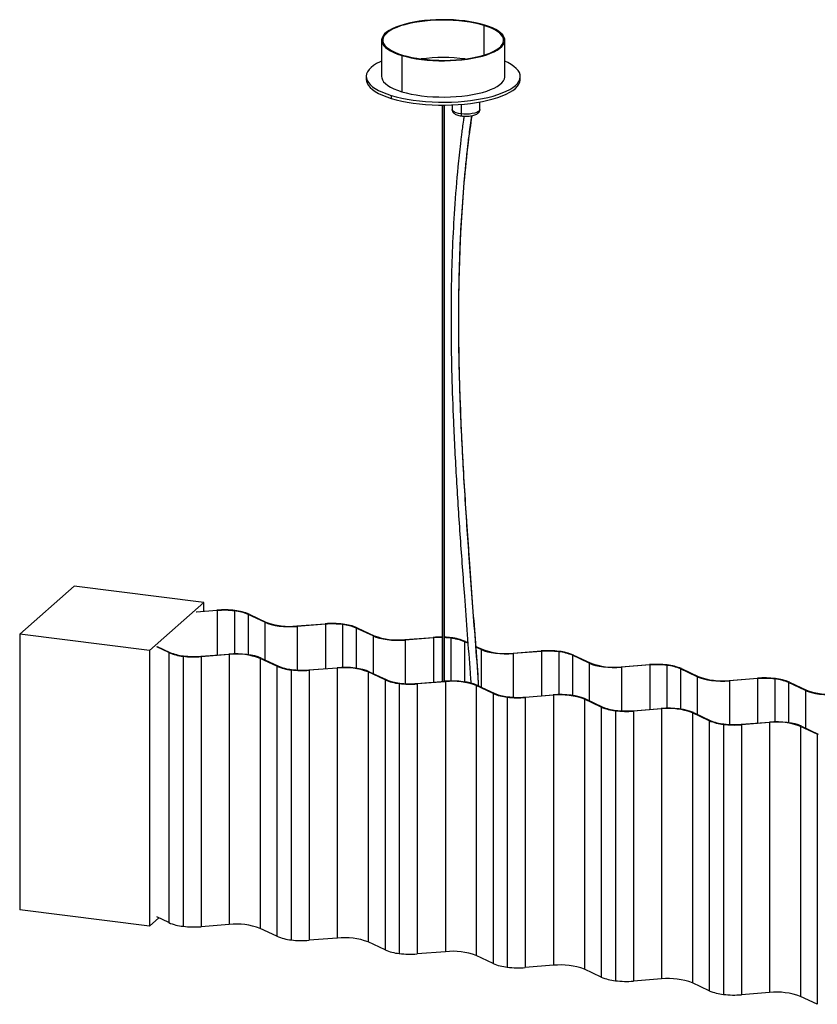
# Paper-space layout '_Dimétrica' of a CAD drawing. Header units: millimetres. Extents: x -509 to 509, y -176 to 525.
# Tile 1 of 7: x -509 to 9, y -114 to 525. Entities that reach past the tile are written whole.
import ezdxf

# ---------------------------------------------------------------- set-up
doc = ezdxf.new("R2010")
doc.units = ezdxf.units.MM

psp = doc.layouts.new('_Dimétrica')

# ---------------------------------------------------------------- linework, layer by layer
at = {"color": 8, "linetype": 'Continuous', "lineweight": 25}
for p, q in [((-207.44, 521.76), (-207.44, 502.45)), ((-233.15, 95.74), (-233.15, 469.98)), ((-222.26, 470.44), (-222.26, 464.27)), ((-380.59, 141.7), (-380.59, 112.86)), ((-369.3, 141.47), (-369.3, 113.63)), ((-360.37, 139.16), (-360.37, 113.09)), ((-349.55, 134.07), (-349.55, 109.67)), ((-328.65, 131.43), (-328.65, 103.1)), ((-310.34, 132.87), (-310.34, 104.03)), ((-299.15, 132.63), (-299.15, 104.79)), ((-290.27, 130.34), (-290.27, 104.26)), ((-279.4, 125.23), (-279.4, 100.84)), ((-258.49, 122.59), (-258.49, 94.26)), ((-240.19, 124.03), (-240.19, 95.19)), ((-228.99, 123.79), (-228.99, 95.95)), ((-220.11, 121.5), (-220.11, 95.42)), ((-209.24, 116.39), (-209.24, 92)), ((-170.03, 115.19), (-170.03, 86.35)), ((-188.33, 113.75), (-188.33, 85.42)), ((-158.83, 114.95), (-158.83, 87.12)), ((-149.96, 112.66), (-149.96, 86.58)), ((-139.08, 107.55), (-139.08, 83.16)), ((-118.18, 104.92), (-118.18, 76.59)), ((-99.78, 106.36), (-99.78, 77.52)), ((-88.68, 106.11), (-88.68, 78.28)), ((-79.8, 103.83), (-79.8, 77.74)), ((-68.93, 98.71), (-68.93, 74.32)), ((-48.02, 96.08), (-48.02, 67.75)), ((-29.72, 97.52), (-29.72, 68.67)), ((-18.52, 97.27), (-18.52, 69.44)), ((-9.64, 94.99), (-9.64, 68.9)), ((1.23, 89.87), (1.23, 65.48))]:
    psp.add_line(p, q, dxfattribs=at)
at = {"color": 7, "linetype": 'Continuous', "lineweight": 25}
for p, q in [((-273.85, 512.11), (-273.85, 488.54)), ((-193.85, 488.54), (-193.85, 512.11)), ((-260.8, 502.25), (-260.8, 478.68)), ((-283.85, 488.54), (-283.85, 486.65)), ((-183.85, 486.65), (-183.85, 488.54)), ((-267.54, 476.22), (-267.54, 474.33)), ((-234.6, 469.98), (-234.6, 95.63)), ((-233.1, 95.75), (-233.1, 469.98)), ((-228.07, 470.09), (-228.07, 467.07)), ((-210.07, 467.07), (-210.07, 471.99)), ((-473.41, 157.6), (-508.77, 126.42)), ((-389.23, 146.99), (-473.41, 157.6)), ((-389.23, 146.99), (-424.58, 115.81)), ((-380.59, 141.7), (-394.31, 140.62)), ((-393.97, 140.92), (-380.77, 141.96)), ((-389.23, 141.3), (-389.23, 146.99)), ((-349.55, 134.07), (-360.37, 139.16)), ((-359.72, 139.31), (-348.9, 134.22)), ((-328.83, 131.69), (-310.53, 133.13)), ((-310.34, 132.87), (-328.65, 131.43)), ((-279.4, 125.23), (-290.27, 130.34)), ((-289.62, 130.5), (-278.74, 125.38)), ((-424.58, 115.81), (-508.77, 126.42)), ((-508.77, 126.42), (-508.77, -52.71)), ((-258.67, 122.85), (-240.37, 124.29)), ((-240.19, 124.03), (-258.49, 122.59)), ((-217.83, 120.43), (-220.11, 121.5)), ((-219.46, 121.66), (-217.87, 120.91)), ((-424.58, 115.81), (-424.58, -63.32)), ((-411.94, 114.4), (-419.84, 118.11)), ((-419.5, 118.41), (-411.29, 114.55)), ((-212.66, 118.46), (-208.59, 116.54)), ((-209.24, 116.39), (-212.63, 117.98)), ((-188.52, 114.01), (-170.21, 115.45)), ((-170.03, 115.19), (-188.33, 113.75)), ((-411.94, 114.4), (-411.94, -60.96)), ((-402.7, 112.02), (-402.7, -63.35)), ((-391.22, 112.02), (-372.92, 113.46)), ((-372.73, 113.2), (-391.04, 111.76)), ((-391.04, 111.76), (-391.04, -63.6)), ((-372.73, 113.2), (-372.73, -62.16)), ((-341.79, 105.56), (-352.66, 110.67)), ((-352.66, 110.67), (-352.66, -64.69)), ((-352.01, 110.83), (-341.13, 105.71)), ((-139.08, 107.55), (-149.96, 112.66)), ((-149.3, 112.82), (-138.43, 107.7)), ((-341.79, 105.56), (-341.79, -69.8)), ((-332.54, 103.18), (-332.54, -72.18)), ((-321.06, 103.19), (-302.76, 104.62)), ((-302.58, 104.36), (-320.88, 102.93)), ((-320.88, 102.93), (-320.88, -72.44)), ((-302.58, 104.36), (-302.58, -71)), ((-118.36, 105.17), (-99.96, 106.62)), ((-99.78, 106.36), (-118.18, 104.92)), ((-68.93, 98.71), (-79.8, 103.83)), ((-79.15, 103.98), (-68.28, 98.87)), ((-271.63, 96.72), (-282.5, 101.84)), ((-282.5, 101.84), (-282.5, -73.53)), ((-281.85, 101.99), (-270.98, 96.88)), ((-271.63, 96.72), (-271.63, -78.64)), ((-48.2, 96.34), (-29.9, 97.77)), ((-29.72, 97.52), (-48.02, 96.08)), ((-262.38, 94.34), (-262.38, -81.02)), ((-250.91, 94.35), (-232.6, 95.78)), ((-232.42, 95.53), (-250.72, 94.09)), ((-250.72, 94.09), (-250.72, -81.28)), ((-232.42, 95.53), (-232.42, -79.84)), ((-201.47, 87.88), (-212.35, 93)), ((-212.35, 93), (-212.35, -82.37)), ((-211.69, 93.15), (-200.82, 88.04)), ((1.23, 89.87), (-9.64, 94.99)), ((-8.99, 95.14), (1.88, 90.03)), ((-201.47, 87.88), (-201.47, -87.48)), ((-192.23, 85.5), (-192.23, -89.86)), ((-180.75, 85.51), (-162.45, 86.95)), ((-162.26, 86.69), (-180.57, 85.25)), ((-180.57, 85.25), (-180.57, -90.11)), ((-162.26, 86.69), (-162.26, -88.68)), ((-131.26, 79.02), (-142.19, 84.16)), ((-142.19, 84.16), (-142.19, -91.2)), ((-141.54, 84.31), (-130.61, 79.17)), ((-131.26, 79.02), (-131.26, -96.35)), ((-110.59, 76.67), (-92.29, 78.11)), ((-92.11, 77.85), (-110.41, 76.41)), ((-92.11, 77.85), (-92.11, -97.51)), ((-122.07, 76.66), (-122.07, -98.7)), ((-110.41, 76.41), (-110.41, -98.95)), ((-61.16, 70.2), (-72.03, 75.32)), ((-72.03, 75.32), (-72.03, -100.04)), ((-71.38, 75.47), (-60.51, 70.36)), ((-61.16, 70.2), (-61.16, -105.16)), ((-51.91, 67.82), (-51.91, -107.54)), ((-40.44, 67.83), (-22.13, 69.27)), ((-21.95, 69.01), (-40.25, 67.57)), ((-40.25, 67.57), (-40.25, -107.79)), ((-21.95, 69.01), (-21.95, -106.35)), ((9, 61.37), (-1.88, 66.48)), ((-1.88, 66.48), (-1.88, -108.88)), ((-1.22, 66.63), (9.65, 61.52)), ((9, 61.37), (9, -114)), ((-424.58, -63.32), (-508.77, -52.71)), ((-411.94, -60.96), (-419.84, -57.25)), ((-424.58, -63.32), (-418.44, -57.91)), ((-372.73, -62.16), (-391.04, -63.6)), ((-341.79, -69.8), (-352.66, -64.69)), ((-302.58, -71), (-320.88, -72.44)), ((-271.63, -78.64), (-282.5, -73.53)), ((-232.42, -79.84), (-250.72, -81.28)), ((-201.47, -87.48), (-212.35, -82.37)), ((-162.26, -88.68), (-180.57, -90.11)), ((-131.26, -96.35), (-142.19, -91.2)), ((-92.11, -97.51), (-110.41, -98.95)), ((-61.16, -105.16), (-72.03, -100.04)), ((-21.95, -106.35), (-40.25, -107.79)), ((9, -114), (-1.88, -108.88))]:
    psp.add_line(p, q, dxfattribs=at)
at = {"color": 7, "linetype": 'Continuous', "lineweight": 25, "flags": 128}
for points in [[(-206.9, 521.96), (-209.84, 522.77), (-212.99, 523.48), (-216.32, 524.09), (-219.82, 524.59), (-223.44, 524.98), (-227.16, 525.25), (-230.94, 525.4), (-234.75, 525.44), (-238.54, 525.35), (-242.3, 525.14), (-245.98, 524.81), (-249.55, 524.37), (-252.97, 523.82), (-256.23, 523.16), (-259.28, 522.4), (-262.1, 521.55), (-264.66, 520.61), (-266.95, 519.59), (-268.93, 518.51), (-270.6, 517.37), (-271.94, 516.18), (-272.93, 514.96), (-273.56, 513.71), (-273.84, 512.44), (-273.76, 511.17), (-273.31, 509.91), (-272.51, 508.67), (-271.35, 507.46), (-269.86, 506.3), (-268.04, 505.18), (-265.91, 504.13), (-263.49, 503.15), (-260.8, 502.25)], [(-207.44, 521.76), (-210.32, 522.55), (-213.4, 523.25), (-216.67, 523.85), (-220.1, 524.34), (-223.65, 524.72), (-227.3, 524.99), (-231, 525.14), (-234.73, 525.17), (-238.45, 525.08), (-242.13, 524.88), (-245.74, 524.56), (-249.23, 524.12), (-252.59, 523.58), (-255.78, 522.94), (-258.77, 522.19), (-261.53, 521.36), (-264.05, 520.44), (-266.29, 519.44), (-268.23, 518.38), (-269.87, 517.27), (-271.17, 516.1), (-272.15, 514.9), (-272.77, 513.68), (-273.04, 512.44), (-272.96, 511.19), (-272.52, 509.96), (-271.73, 508.74), (-270.6, 507.56), (-269.14, 506.41), (-267.36, 505.32), (-265.27, 504.29), (-262.9, 503.33), (-260.26, 502.45)], [(-260.8, 502.25), (-257.87, 501.44), (-254.72, 500.73), (-251.38, 500.12), (-247.89, 499.62), (-244.26, 499.23), (-240.54, 498.96), (-236.77, 498.81), (-232.96, 498.78), (-229.16, 498.86), (-225.41, 499.07), (-221.73, 499.4), (-218.16, 499.84), (-214.73, 500.39), (-211.48, 501.05), (-208.43, 501.81), (-205.61, 502.66), (-203.05, 503.6), (-200.76, 504.62), (-198.77, 505.7), (-197.11, 506.84), (-195.77, 508.03), (-194.78, 509.25), (-194.14, 510.5), (-193.87, 511.77), (-193.95, 513.04), (-194.4, 514.3), (-195.2, 515.54), (-196.36, 516.75), (-197.85, 517.91), (-199.67, 519.03), (-201.8, 520.08), (-204.22, 521.06), (-206.9, 521.96)], [(-260.26, 502.45), (-257.39, 501.66), (-254.3, 500.96), (-251.03, 500.36), (-247.61, 499.87), (-244.05, 499.49), (-240.41, 499.22), (-236.71, 499.07), (-232.98, 499.04), (-229.26, 499.13), (-225.58, 499.33), (-221.97, 499.65), (-218.47, 500.09), (-215.12, 500.63), (-211.93, 501.27), (-208.94, 502.02), (-206.18, 502.85), (-203.66, 503.77), (-201.42, 504.77), (-199.48, 505.83), (-197.84, 506.94), (-196.53, 508.11), (-195.56, 509.31), (-194.94, 510.54), (-194.67, 511.78), (-194.75, 513.02), (-195.19, 514.25), (-195.97, 515.47), (-197.11, 516.65), (-198.57, 517.8), (-200.35, 518.89), (-202.44, 519.92), (-204.81, 520.88), (-207.44, 521.76)], [(-273.85, 498.54), (-274.78, 498.11), (-277.07, 496.92), (-279.05, 495.67), (-280.7, 494.36), (-282.01, 493.02), (-282.98, 491.64), (-283.59, 490.24), (-283.85, 488.83), (-283.74, 487.41), (-283.27, 486.01), (-282.45, 484.62), (-281.28, 483.26), (-279.77, 481.94), (-277.93, 480.66), (-275.76, 479.45), (-273.3, 478.29), (-270.55, 477.22), (-267.54, 476.22)], [(-267.54, 476.22), (-264.29, 475.31), (-260.81, 474.5), (-257.14, 473.79), (-253.31, 473.18), (-249.33, 472.69), (-245.24, 472.31), (-241.07, 472.04), (-236.85, 471.9), (-232.61, 471.87), (-228.37, 471.97), (-224.18, 472.18), (-220.05, 472.52), (-216.03, 472.96), (-212.13, 473.52), (-208.39, 474.19), (-204.83, 474.96), (-201.48, 475.83), (-198.37, 476.79), (-195.51, 477.84), (-192.93, 478.96), (-190.64, 480.15), (-188.66, 481.4), (-187.01, 482.71), (-185.7, 484.05), (-184.73, 485.43), (-184.12, 486.83), (-183.86, 488.24), (-183.97, 489.66), (-184.43, 491.06), (-185.25, 492.45), (-186.42, 493.81), (-187.94, 495.13), (-189.78, 496.41), (-191.94, 497.62), (-193.85, 498.54)], [(-283.85, 486.65), (-283.74, 485.53), (-283.27, 484.12), (-282.45, 482.73), (-281.28, 481.37), (-279.77, 480.05), (-277.93, 478.78), (-275.76, 477.56), (-273.3, 476.41), (-270.55, 475.33), (-267.54, 474.33)], [(-273.85, 488.54), (-273.76, 487.6), (-273.31, 486.34), (-272.51, 485.1), (-271.35, 483.89), (-269.86, 482.73), (-268.04, 481.61), (-265.91, 480.56), (-263.49, 479.58), (-260.8, 478.68)], [(-267.54, 474.33), (-264.29, 473.43), (-260.81, 472.61), (-257.14, 471.9), (-253.31, 471.3), (-249.33, 470.8), (-245.24, 470.42), (-241.07, 470.16), (-236.85, 470.01), (-232.61, 469.99), (-228.37, 470.08), (-224.18, 470.3), (-220.05, 470.63), (-216.03, 471.08), (-212.13, 471.64), (-208.39, 472.31), (-204.83, 473.08), (-201.48, 473.95), (-198.37, 474.91), (-195.51, 475.95), (-192.93, 477.08), (-190.64, 478.27), (-188.66, 479.52), (-187.01, 480.82), (-185.7, 482.17), (-184.73, 483.55), (-184.12, 484.95), (-183.86, 486.36), (-183.85, 486.65)], [(-260.8, 478.68), (-257.87, 477.87), (-254.72, 477.16), (-251.38, 476.55), (-247.89, 476.05), (-244.26, 475.66), (-240.54, 475.39), (-236.77, 475.24), (-232.96, 475.21), (-229.16, 475.29), (-225.41, 475.5), (-221.73, 475.83), (-218.16, 476.27), (-214.73, 476.82), (-211.48, 477.48), (-208.43, 478.24), (-205.61, 479.09), (-203.05, 480.03), (-200.76, 481.05), (-198.77, 482.13), (-197.11, 483.27), (-195.77, 484.46), (-194.78, 485.68), (-194.14, 486.93), (-193.87, 488.2), (-193.85, 488.54)], [(-349.55, 134.07), (-347.67, 133.31), (-345.46, 132.65), (-342.99, 132.1), (-340.31, 131.68), (-337.47, 131.4), (-334.53, 131.27), (-331.57, 131.28), (-328.65, 131.43)], [(-279.4, 125.23), (-277.51, 124.47), (-275.31, 123.81), (-272.84, 123.26), (-270.15, 122.85), (-267.31, 122.57), (-264.38, 122.43), (-261.41, 122.44), (-258.49, 122.59)], [(-209.24, 116.39), (-207.35, 115.63), (-205.15, 114.97), (-202.68, 114.42), (-199.99, 114.01), (-197.15, 113.73), (-194.22, 113.59), (-191.26, 113.6), (-188.33, 113.75)], [(-352.01, 110.83), (-353.89, 111.59), (-356.1, 112.25), (-358.57, 112.79), (-361.25, 113.21), (-364.1, 113.49), (-367.03, 113.63), (-369.99, 113.62), (-372.92, 113.46)], [(-281.85, 101.99), (-283.74, 102.75), (-285.94, 103.41), (-288.41, 103.95), (-291.1, 104.37), (-293.94, 104.65), (-296.87, 104.79), (-299.83, 104.78), (-302.76, 104.62)], [(-139.08, 107.55), (-137.2, 106.79), (-134.99, 106.13), (-132.52, 105.58), (-129.84, 105.17), (-127, 104.89), (-124.06, 104.75), (-121.1, 104.76), (-118.18, 104.92)], [(-211.69, 93.15), (-213.58, 93.91), (-215.78, 94.57), (-218.26, 95.12), (-220.94, 95.53), (-223.78, 95.81), (-226.72, 95.95), (-229.68, 95.94), (-232.6, 95.78)], [(-68.93, 98.71), (-67.04, 97.95), (-64.84, 97.29), (-62.37, 96.75), (-59.68, 96.33), (-56.84, 96.05), (-53.91, 95.91), (-50.94, 95.92), (-48.02, 96.08)], [(1.23, 89.87), (3.12, 89.11), (5.32, 88.45), (7.79, 87.91), (10.48, 87.49), (13.32, 87.21), (16.25, 87.07), (19.21, 87.08), (22.14, 87.24)], [(-141.54, 84.31), (-143.42, 85.07), (-145.63, 85.73), (-148.1, 86.28), (-150.78, 86.69), (-153.63, 86.97), (-156.56, 87.11), (-159.52, 87.1), (-162.45, 86.95)], [(-71.38, 75.47), (-73.27, 76.23), (-75.47, 76.89), (-77.94, 77.44), (-80.63, 77.85), (-83.47, 78.13), (-86.4, 78.27), (-89.36, 78.26), (-92.29, 78.11)], [(-1.22, 66.63), (-3.11, 67.4), (-5.31, 68.05), (-7.79, 68.6), (-10.47, 69.02), (-13.31, 69.3), (-16.25, 69.43), (-19.21, 69.42), (-22.13, 69.27)]]:
    psp.add_lwpolyline(points, dxfattribs=at)
at = {"color": 8, "linetype": 'Continuous', "lineweight": 25, "flags": 128}
for points in [[(-222.26, 464.27), (-223.94, 464.55), (-225.41, 464.94), (-226.6, 465.43), (-227.46, 465.98), (-227.96, 466.59), (-228.07, 467.07)], [(-210.07, 467.07), (-210.08, 466.93), (-210.37, 466.31), (-211.03, 465.72), (-212.05, 465.2), (-213.37, 464.75), (-214.95, 464.41), (-216.7, 464.18), (-218.56, 464.08), (-220.44, 464.11), (-222.26, 464.27)], [(-222.26, 464.27), (-222.24, 463.91), (-222.2, 463.59), (-222.14, 463.32), (-222.05, 463.12), (-221.94, 462.98), (-221.82, 462.91), (-221.8, 462.91)]]:
    psp.add_lwpolyline(points, dxfattribs=at)
at = {"color": 7, "linetype": 'Continuous', "lineweight": 25}
for centre, radius, start, end in [((-233.85, 387.86), 112.99, 82.71381, 97.28619), ((-376.11, 83.83), 58.31, 83.01923, 94.59035), ((-376.11, 85.9), 55.98, 83.01923, 94.59224), ((-372.38, 111.19), 30.44, 66.77015, 84.20505), ((-372.22, 110.17), 31.71, 66.77361, 84.20442), ((-333.54, 175.22), 43.78, 249.46021, 276.17828), ((-305.95, 75), 58.31, 83.01904, 94.49906), ((-305.95, 77.06), 55.98, 83.01904, 94.49906), ((-302.25, 102.19), 30.59, 66.94083, 84.17392), ((-302.1, 101.17), 31.87, 66.94083, 84.17392), ((-263.38, 166.38), 43.78, 249.46021, 276.17828), ((-235.78, 65.38), 59.09, 88.85653, 94.45099), ((-235.78, 67.47), 56.73, 88.80952, 94.45086), ((-235.56, 69), 55.46, 82.90081, 87.45985), ((-235.53, 71.41), 52.78, 82.88234, 87.36475), ((-232.1, 93.35), 30.59, 66.94083, 84.17392), ((-231.94, 92.34), 31.87, 66.94083, 84.17392), ((-193.23, 157.54), 43.78, 249.46021, 276.17828), ((-165.64, 57.32), 58.31, 83.01904, 94.49906), ((-165.64, 59.39), 55.98, 83.01904, 94.49906), ((-161.79, 83.5), 31.87, 66.94083, 84.17392), ((-399.46, 143.72), 31.87, 246.94083, 264.17392), ((-399.31, 142.7), 30.59, 246.94083, 264.17392), ((-395.61, 169.9), 58.31, 263.01904, 274.49906), ((-395.61, 167.83), 55.98, 263.01904, 274.49906), ((-368.02, 69.68), 43.78, 69.46021, 96.17828), ((-161.94, 84.52), 30.59, 66.94083, 84.17392), ((-329.31, 134.88), 31.87, 246.94083, 264.17392), ((-329.15, 133.86), 30.59, 246.94083, 264.17392), ((-325.45, 161.06), 58.31, 263.01904, 274.49906), ((-325.45, 158.99), 55.98, 263.01904, 274.49906), ((-297.86, 60.84), 43.78, 69.46021, 96.17828), ((-123.07, 148.7), 43.78, 249.46021, 276.17828), ((-95.48, 48.48), 58.31, 83.01878, 94.40781), ((-95.48, 50.55), 55.98, 83.01877, 94.40593), ((-91.78, 75.68), 30.59, 66.94041, 84.174), ((-91.63, 74.66), 31.87, 66.94041, 84.174), ((-259.15, 126.04), 31.87, 246.94083, 264.17392), ((-259, 125.02), 30.59, 246.94083, 264.17392), ((-52.91, 139.86), 43.78, 249.45987, 276.17836), ((-25.33, 39.64), 58.31, 83.01904, 94.49906), ((-25.32, 41.71), 55.98, 83.01904, 94.49906), ((-21.63, 66.84), 30.59, 66.94083, 84.17392), ((-21.47, 65.82), 31.87, 66.94083, 84.17392), ((-255.3, 152.22), 58.31, 263.01904, 274.49906), ((-255.3, 150.15), 55.98, 263.01904, 274.49906), ((-227.71, 52), 43.78, 69.46021, 96.17828), ((17.24, 131.02), 43.78, 249.46021, 276.17828), ((-188.99, 117.2), 31.87, 246.94083, 264.17392), ((-188.84, 116.19), 30.59, 246.94083, 264.17392), ((-185.14, 143.38), 58.31, 263.01904, 274.49906), ((-185.14, 141.31), 55.98, 263.01904, 274.49906), ((-157.55, 43.16), 43.78, 69.46021, 96.17828), ((-118.8, 108.52), 32.03, 247.10713, 264.14393), ((-118.65, 107.5), 30.75, 247.11055, 264.14331), ((-114.98, 132.48), 55.98, 263.01904, 274.49929), ((-87.39, 34.32), 43.78, 69.46025, 96.1785), ((-114.98, 134.54), 58.31, 263.01904, 274.49929), ((-48.53, 98.51), 30.59, 246.94083, 264.17392), ((-48.68, 99.53), 31.87, 246.94083, 264.17392), ((-44.83, 125.7), 58.31, 263.01904, 274.49906), ((-44.83, 123.64), 55.98, 263.01904, 274.49906), ((-17.24, 25.48), 43.78, 69.46021, 96.17828), ((-399.46, -31.64), 31.87, 246.94083, 264.17392), ((-395.61, -5.47), 58.31, 263.01904, 274.49906), ((-368.02, -105.69), 43.78, 69.46021, 96.17828), ((-329.31, -40.48), 31.87, 246.94083, 264.17392), ((-325.45, -14.3), 58.31, 263.01904, 274.49906), ((-297.86, -114.52), 43.78, 69.46021, 96.17828), ((-259.15, -49.32), 31.87, 246.94083, 264.17392), ((-255.3, -23.14), 58.31, 263.01904, 274.49906), ((-227.71, -123.36), 43.78, 69.46021, 96.17828), ((-188.99, -58.16), 31.87, 246.94083, 264.17392), ((-157.55, -132.2), 43.78, 69.46021, 96.17828), ((-185.14, -31.98), 58.31, 263.01904, 274.49906), ((-118.8, -66.84), 32.03, 247.10713, 264.14393), ((-114.98, -40.82), 58.31, 263.01904, 274.49929), ((-87.39, -141.04), 43.78, 69.46025, 96.1785), ((-48.68, -75.84), 31.87, 246.94083, 264.17392), ((-44.83, -49.66), 58.31, 263.01904, 274.49906), ((-17.24, -149.88), 43.78, 69.46021, 96.17828)]:
    psp.add_arc(centre, radius, start, end, dxfattribs=at)
for points, knots in [([(-228.07, 467.07), (-228.07, 467.06), (-228.12, 466.74), (-227.93, 466.1), (-227.53, 465.33), (-226.91, 464.68), (-226.1, 464.12), (-225.02, 463.62), (-223.71, 463.23), (-222.58, 463.01), (-221.94, 462.92), (-221.8, 462.91)], [0, 0, 0, 0, 0.005201, 0.120891, 0.230566, 0.344835, 0.475685, 0.632976, 0.803992, 0.956194, 1, 1, 1, 1]), ([(-221.8, 462.91), (-221.53, 462.88), (-220.74, 462.79), (-219.37, 462.72), (-217.74, 462.76), (-216.15, 462.91), (-214.66, 463.18), (-213.28, 463.57), (-212.12, 464.07), (-211.22, 464.68), (-210.57, 465.4), (-210.15, 466.2), (-210.1, 466.79), (-210.08, 467.08)], [0, 0, 0, 0, 0.053806, 0.156189, 0.2582, 0.360505, 0.46392, 0.569899, 0.68108, 0.778809, 0.858323, 0.931752, 1, 1, 1, 1]), ([(-220.38, 462.79), (-220.5, 461.9), (-220.86, 459.39), (-221.37, 455.55), (-221.88, 451.54), (-222.3, 448.13), (-223.15, 441.02), (-224.77, 425.87), (-226.59, 403.52), (-227.95, 377.93), (-228.71, 351.66), (-228.86, 323.73), (-228.36, 294.15), (-227.22, 261.82), (-225.39, 226.75), (-222.91, 188.95), (-219.83, 147.1), (-217.47, 116.02), (-216.11, 97.17), (-215.95, 94.96), (-215.92, 94.57)], [0, 0, 0, 0, 0.00743, 0.021013, 0.032061, 0.040865, 0.049416, 0.091194, 0.166565, 0.233863, 0.301163, 0.381282, 0.461404, 0.541527, 0.643504, 0.745483, 0.847465, 0.982082, 0.99689, 1, 1, 1, 1]), ([(-210.78, 92.72), (-210.82, 93.3), (-211.51, 103.18), (-213.49, 129.66), (-216.57, 170.38), (-219.78, 216.61), (-221.95, 255.64), (-223.21, 289.24), (-223.79, 317.41), (-223.8, 345.52), (-223.17, 372.42), (-221.92, 398.08), (-220.56, 416.16), (-219.48, 427.82), (-218.96, 433.02), (-218.44, 437.98), (-217.94, 442.41), (-217.43, 446.77), (-216.85, 451.53), (-216.13, 457.09), (-215.57, 461.06), (-215.29, 463.09)], [0, 0, 0, 0, 0.00468, 0.07943, 0.212913, 0.332094, 0.451274, 0.527116, 0.602957, 0.678796, 0.754633, 0.821368, 0.888102, 0.902784, 0.91728, 0.930886, 0.943697, 0.953871, 0.967006, 0.983106, 1, 1, 1, 1])]:
    psp.add_open_spline(points, degree=3, knots=knots, dxfattribs=at)
at = {"color": 8, "linetype": 'Continuous', "lineweight": 25}
psp.add_open_spline([(-215.31, 463.08), (-216.13, 457.29), (-218.18, 442.92), (-220.46, 419.74), (-222.35, 393.63), (-223.48, 367.43), (-224.04, 338.42), (-223.84, 306.59), (-222.82, 271.93), (-220.96, 233.24), (-218.21, 190.54), (-214.78, 143.83), (-212.22, 111.25), (-211.08, 94.25), (-210.98, 92.82)], degree=3, knots=[0, 0, 0, 0, 0.0481973, 0.1196094, 0.1908579, 0.2620153, 0.3331377, 0.4262876, 0.5195074, 0.6128241, 0.7379508, 0.8632014, 0.9884944, 1, 1, 1, 1], dxfattribs=at)

doc.saveas('drawing.dxf')
